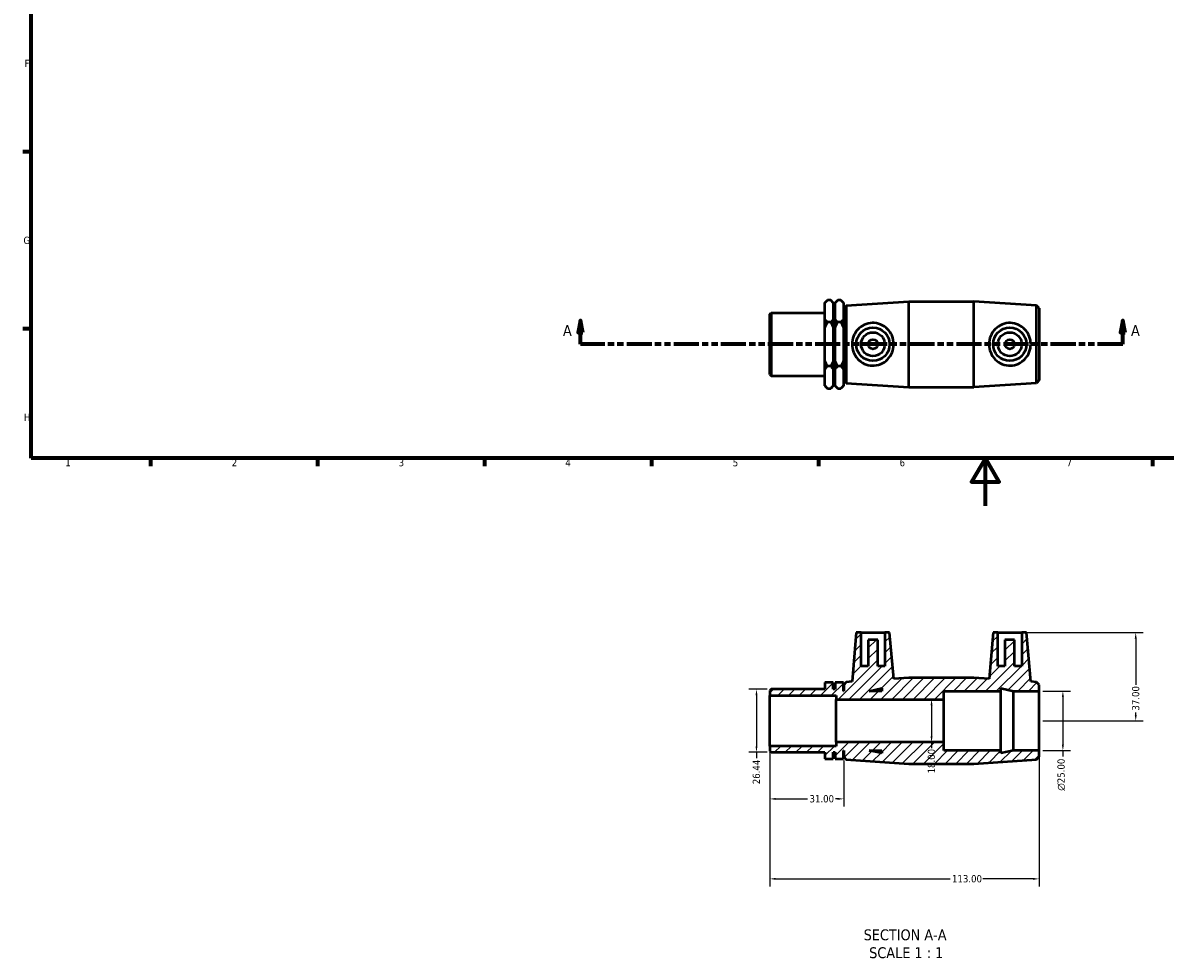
# Model space of a CAD drawing. Header units: millimetres. Extents: x -12 to 905, y -189 to 594.
# Tile 1 of 3: x 17 to 496, y -189 to 203. Entities that reach past the tile are written whole.
import ezdxf

# ---------------------------------------------------------------- set-up
doc = ezdxf.new("R2010")
doc.units = ezdxf.units.MM
doc.linetypes.add('DOUBLE_DASH_CHAIN', pattern=[1.2403, 0.6614, -0.0827, 0.1654, -0.0827, 0.1654, -0.0827])
for name, color, linetype, lineweight in [('Border (ANSI)', 7, 'Continuous', 70), ('Dimension (ANSI)', 7, 'Continuous', 25), ('Hatch (ANSI)', 7, 'Continuous', 18), ('Section Line (ANSI)', 7, 'DOUBLE_DASH_CHAIN', 70), ('Symbol (ANSI)', 7, 'Continuous', 25), ('Visible (ANSI)', 7, 'Continuous', 50)]:
    doc.layers.add(name, color=color, linetype=linetype, lineweight=lineweight)
doc.styles.add('Label Text (ANSI)', font='tahoma.ttf')
doc.styles.add('Note Text (ANSI)', font='tahoma.ttf')
doc.dimstyles.new('Default - mm (ANSI)', dxfattribs={"dimtxt": 3.048, "dimasz": 2.5, "dimexe": 3.175, "dimexo": 1.6002, "dimgap": 0.8, "dimtad": 0, "dimtoh": 1, "dimrnd": 1e-08, "dimzin": 4, "dimdsep": 46, "dimtxsty": 'Note Text (ANSI)', "dimcen": 0.09, "dimdle": 10, "dimclrd": 256, "dimclre": 256, "dimclrt": 256, "dimadec": 1, "dimazin": 1, "dimtfac": 1, "dimtofl": 0, "dimtmove": 0, "dimatfit": 3, "dimfxl": 1, "dimtolj": 1, "dimtzin": 4, "dimlwd": -1, "dimlwe": -1, "dimarcsym": 0})

# ---------------------------------------------------------------- blocks, each defined once
blk = doc.blocks.new('Borders Default Border')
at = {"layer": 'Border (ANSI)'}
for p, q in [((20, 148.5), (16.55, 148.5)), ((20, 74.25), (16.55, 74.25)), ((70.08, 20), (70.08, 16.55)), ((140.17, 20), (140.17, 16.55)), ((210.25, 20), (210.25, 16.55)), ((280.33, 20), (280.33, 16.55)), ((350.42, 20), (350.42, 16.55)), ((490.58, 20), (490.58, 16.55))]:
    blk.add_line(p, q, dxfattribs=at)
at = {"layer": 'Border (ANSI)', "flags": 128}
for points in [[(20, 20), (20, 574), (821, 574), (821, 20), (20, 20)], [(420.5, 0), (420.5, 20), (414.73, 10), (426.27, 10), (420.5, 20)]]:
    blk.add_lwpolyline(points, dxfattribs=at)
at = {"layer": 'Border (ANSI)', "char_height": 3.05, "attachment_point": 7, "style": 'Note Text (ANSI)'}
for s, insert in [('F', (17.29, 184.1)), ('G', (16.81, 109.79)), ('H', (16.97, 35.6)), ('1', (34.35, 16.55)), ('2', (104.2, 16.55)), ('3', (174.26, 16.49)), ('4', (244.23, 16.55)), ('5', (314.48, 16.49)), ('6', (384.49, 16.49)), ('7', (454.6, 16.55))]:
    blk.add_mtext(s, dxfattribs=dict(at, insert=insert))
blk = doc.blocks.new('2dTransSection0')
at = {"layer": 'Section Line (ANSI)', "linetype": 'Continuous'}
for p, q in [((250.58, 77.76), (249.58, 72.76)), ((250.58, 72.76), (250.58, 77.76)), ((251.58, 72.76), (250.58, 77.76)), ((478.16, 77.76), (477.16, 72.76)), ((478.16, 72.76), (478.16, 77.76)), ((479.16, 72.76), (478.16, 77.76)), ((249.58, 72.76), (251.58, 72.76)), ((250.58, 67.76), (250.58, 72.76)), ((477.16, 72.76), (479.16, 72.76)), ((478.16, 67.76), (478.16, 72.76)), ((260.74, 67.76), (250.58, 67.76)), ((478.16, 67.76), (467.99, 67.76))]:
    blk.add_line(p, q, dxfattribs=at)
at = {"layer": 'Section Line (ANSI)', "linetype": 'DOUBLE_DASH_CHAIN', "ltscale": 15.935683}
blk.add_line((478.16, 67.76), (250.58, 67.76), dxfattribs=at)
at = {"layer": 'Section Line (ANSI)', "linetype": 'Continuous', "flags": 128}
for points in [[(251.58, 72.76), (250.58, 77.76), (249.58, 72.76), (251.58, 72.76)], [(479.16, 72.76), (478.16, 77.76), (477.16, 72.76), (479.16, 72.76)]]:
    blk.add_lwpolyline(points, dxfattribs=at)
at = {"layer": 'Section Line (ANSI)'}
for points in [[(251.58, 72.76), (250.58, 77.76), (249.58, 72.76), (251.58, 72.76)], [(479.16, 72.76), (478.16, 77.76), (477.16, 72.76), (479.16, 72.76)]]:
    blk.add_solid(points, dxfattribs=at)
at = {"layer": 'Section Line (ANSI)', "char_height": 4.57, "attachment_point": 7, "style": 'Label Text (ANSI)'}
for insert in [(243.22, 71.26), (481.63, 71.26)]:
    blk.add_mtext('A', dxfattribs=dict(at, insert=insert))
blk = doc.blocks.new('*D7')
at = {"layer": 'Defpoints', "color": 0, "transparency": 16777216}
for p in [(443.03, -77.8), (443.03, -102.8), (453.03, -102.8)]:
    blk.add_point(p, dxfattribs=at)
at = {"layer": 'Dimension (ANSI)', "transparency": 16777216}
for p, q in [((444.63, -77.8), (456.21, -77.8)), ((453.03, -80.3), (453.03, -100.3)), ((444.63, -102.8), (456.21, -102.8)), ((453.03, -102.8), (453.03, -105.3))]:
    blk.add_line(p, q, dxfattribs=at)
for points in [[(452.61, -80.3), (453.45, -80.3), (453.03, -77.8)], [(452.61, -100.3), (453.45, -100.3), (453.03, -102.8)]]:
    blk.add_solid(points, dxfattribs=at)
at = {"layer": 'Dimension (ANSI)', "transparency": 16777216, "insert": (450.74, -119.65), "char_height": 3.048, "attachment_point": 1, "rotation": 90, "style": 'Note Text (ANSI)'}
blk.add_mtext('\\A1;\\fAIGDT|b0|i0;\\H3.0480;\\ln\\fTahoma|b0|i0;\\H3.0480;25.00', dxfattribs=at)
blk = doc.blocks.new('*D8')
at = {"layer": 'Defpoints', "color": 0, "transparency": 16777216}
for p in [(435.73, -53.3), (443.03, -90.3), (483.6, -90.3)]:
    blk.add_point(p, dxfattribs=at)
at = {"layer": 'Dimension (ANSI)', "transparency": 16777216}
for p, q in [((437.33, -53.3), (486.78, -53.3)), ((483.6, -55.8), (483.6, -75.16)), ((444.63, -90.3), (486.78, -90.3)), ((483.6, -87.8), (483.6, -86.82))]:
    blk.add_line(p, q, dxfattribs=at)
for points in [[(483.19, -55.8), (484.02, -55.8), (483.6, -53.3)], [(483.19, -87.8), (484.02, -87.8), (483.6, -90.3)]]:
    blk.add_solid(points, dxfattribs=at)
at = {"layer": 'Dimension (ANSI)', "transparency": 16777216, "insert": (482.02, -86.02), "char_height": 3.048, "attachment_point": 1, "rotation": 90, "style": 'Note Text (ANSI)'}
blk.add_mtext('\\A1;37.00', dxfattribs=at)
blk = doc.blocks.new('*D9')
at = {"layer": 'Defpoints', "color": 0, "transparency": 16777216}
for p in [(330.56, -77.08), (324.44, -103.52), (330.56, -103.52)]:
    blk.add_point(p, dxfattribs=at)
at = {"layer": 'Dimension (ANSI)', "transparency": 16777216}
for p, q in [((328.96, -77.08), (321.26, -77.08)), ((324.44, -79.58), (324.44, -101.02)), ((328.96, -103.52), (321.26, -103.52)), ((324.44, -103.52), (324.44, -106.02))]:
    blk.add_line(p, q, dxfattribs=at)
for points in [[(324.02, -79.58), (324.85, -79.58), (324.44, -77.08)], [(324.02, -101.02), (324.85, -101.02), (324.44, -103.52)]]:
    blk.add_solid(points, dxfattribs=at)
at = {"layer": 'Dimension (ANSI)', "transparency": 16777216, "insert": (322.85, -116.92), "char_height": 3.048, "attachment_point": 1, "rotation": 90, "style": 'Note Text (ANSI)'}
blk.add_mtext('\\A1;26.44', dxfattribs=at)
blk = doc.blocks.new('*D10')
at = {"layer": 'Defpoints', "color": 0, "transparency": 16777216}
for p in [(330.03, -100.88), (361.03, -105.42), (361.03, -123.08)]:
    blk.add_point(p, dxfattribs=at)
at = {"layer": 'Dimension (ANSI)', "transparency": 16777216}
for p, q in [((330.03, -102.48), (330.03, -126.25)), ((361.03, -107.02), (361.03, -126.25)), ((332.53, -123.08), (345.89, -123.08)), ((358.53, -123.08), (357.55, -123.08))]:
    blk.add_line(p, q, dxfattribs=at)
for points in [[(332.53, -122.66), (332.53, -123.49), (330.03, -123.08)], [(358.53, -122.66), (358.53, -123.49), (361.03, -123.08)]]:
    blk.add_solid(points, dxfattribs=at)
at = {"layer": 'Dimension (ANSI)', "transparency": 16777216, "insert": (346.69, -121.49), "char_height": 3.048, "attachment_point": 1, "style": 'Note Text (ANSI)'}
blk.add_mtext('\\A1;31.00', dxfattribs=at)
blk = doc.blocks.new('*D11')
at = {"layer": 'Defpoints', "color": 0, "transparency": 16777216}
for p in [(330.03, -100.88), (443.03, -102.8), (443.03, -156.65)]:
    blk.add_point(p, dxfattribs=at)
at = {"layer": 'Dimension (ANSI)', "transparency": 16777216}
for p, q in [((330.03, -102.48), (330.03, -159.82)), ((443.03, -104.4), (443.03, -159.82)), ((332.53, -156.65), (405.69, -156.65)), ((440.53, -156.65), (419.37, -156.65))]:
    blk.add_line(p, q, dxfattribs=at)
for points in [[(332.53, -156.23), (332.53, -157.06), (330.03, -156.65)], [(440.53, -156.23), (440.53, -157.06), (443.03, -156.65)]]:
    blk.add_solid(points, dxfattribs=at)
at = {"layer": 'Dimension (ANSI)', "transparency": 16777216, "insert": (406.49, -155.06), "char_height": 3.048, "attachment_point": 1, "style": 'Note Text (ANSI)'}
blk.add_mtext('\\A1;113.00', dxfattribs=at)
blk = doc.blocks.new('*D12')
at = {"layer": 'Defpoints', "color": 0, "transparency": 16777216}
for p in [(397.91, -81.3), (397.91, -99.3), (397.91, -99.3)]:
    blk.add_point(p, dxfattribs=at)
at = {"layer": 'Dimension (ANSI)', "transparency": 16777216}
for p, q in [((397.91, -83.8), (397.91, -96.8)), ((397.91, -99.3), (397.91, -101.8))]:
    blk.add_line(p, q, dxfattribs=at)
for points in [[(397.49, -83.8), (398.33, -83.8), (397.91, -81.3)], [(397.49, -96.8), (398.33, -96.8), (397.91, -99.3)]]:
    blk.add_solid(points, dxfattribs=at)
at = {"layer": 'Dimension (ANSI)', "transparency": 16777216, "insert": (396.32, -112.39), "char_height": 3.048, "attachment_point": 1, "rotation": 90, "style": 'Note Text (ANSI)'}
blk.add_mtext('\\A1;18.00', dxfattribs=at)

msp = doc.modelspace()

# ---------------------------------------------------------------- hatches: boundary and pattern name
at = {"layer": 'Hatch (ANSI)'}
h = msp.add_hatch(dxfattribs=at)
h.set_pattern_fill('ANSI31', color=256, scale=25.4, style=0)
h.set_pattern_definition([(45, (0, 0), (-2.245064, 2.245064), [])])
h.paths.add_polyline_path([(403.031, -99.299), (357.931, -99.299), (357.931, -100.876), (330.031, -100.876), (330.031, -102.991), (330.56, -103.52), (353.181, -103.52), (353.181, -106.328), (356.669, -106.328), (356.669, -103.52), (357.444, -103.52), (357.444, -106.328), (360.931, -106.328), (360.931, -102.799), (361.031, -102.799), (361.031, -105.419), (362.109, -106.57), (388.365, -108.299), (415.698, -108.299), (441.954, -106.57), (443.031, -105.419), (443.031, -102.799), (432.365, -102.799), (427.031, -103.933), (427.031, -102.799), (403.031, -102.799)])
h.paths.add_polyline_path([(377.031, -103.933), (371.698, -102.799), (377.031, -102.799)], flags=0)
h.paths.add_polyline_path([(378.331, -53.299), (378.331, -67.299), (375.331, -67.299), (375.331, -56.299), (371.331, -56.299), (371.331, -67.299), (368.331, -67.299), (368.331, -53.299), (366.331, -53.299), (364.532, -73.869), (362.109, -74.028), (361.031, -75.179), (361.031, -77.799), (360.931, -77.799), (360.931, -74.27), (357.444, -74.27), (357.444, -77.079), (356.669, -77.079), (356.669, -74.27), (353.181, -74.27), (353.181, -77.079), (330.56, -77.079), (330.031, -77.608), (330.031, -79.723), (357.931, -79.723), (357.931, -81.299), (403.031, -81.299), (403.031, -77.799), (427.031, -77.799), (427.031, -76.666), (432.365, -77.799), (443.031, -77.799), (443.031, -75.179), (441.954, -74.028), (439.531, -73.869), (437.731, -53.299), (435.731, -53.299), (435.731, -67.299), (432.731, -67.299), (432.731, -56.299), (428.731, -56.299), (428.731, -67.299), (425.731, -67.299), (425.731, -53.299), (423.731, -53.299), (422.032, -72.717), (415.698, -72.299), (388.365, -72.299), (382.03, -72.717), (380.331, -53.299)])
h.paths.add_polyline_path([(371.698, -77.799), (377.031, -76.666), (377.031, -77.799)], flags=0)

# ---------------------------------------------------------------- linework, layer by layer
at = {"layer": 'Visible (ANSI)'}
for p, q in [((353.181, 85.186), (354.261, 86.266)), ((353.181, 85.061), (353.181, 85.186)), ((353.181, 78.217), (353.181, 85.061)), ((355.589, 86.266), (354.261, 86.266)), ((356.669, 85.186), (355.589, 86.266)), ((356.669, 85.186), (356.669, 85.061)), ((356.669, 85.061), (356.669, 78.217)), ((357.444, 85.186), (358.524, 86.266)), ((357.444, 85.061), (357.444, 85.186)), ((357.444, 78.217), (357.444, 85.061)), ((359.851, 86.266), (358.524, 86.266)), ((360.931, 85.186), (359.851, 86.266)), ((360.931, 85.186), (360.931, 85.061)), ((360.931, 85.061), (360.931, 78.217)), ((361.031, 82.877), (362.109, 84.028)), ((361.031, 52.637), (361.031, 82.877)), ((362.109, 84.028), (388.365, 85.757)), ((362.109, 84.028), (362.109, 51.487)), ((388.365, 49.757), (388.365, 85.757)), ((388.365, 85.757), (415.698, 85.757)), ((415.698, 49.757), (415.698, 85.757)), ((441.954, 84.028), (415.698, 85.757)), ((441.954, 51.487), (441.954, 84.028)), ((443.031, 82.877), (441.954, 84.028)), ((443.031, 82.877), (443.031, 52.637)), ((330.031, 80.449), (330.56, 80.978)), ((330.031, 55.066), (330.031, 80.449)), ((330.56, 80.978), (330.56, 54.537)), ((330.56, 80.978), (353.181, 80.978)), ((353.181, 74.601), (353.181, 78.217)), ((355.589, 77.012), (354.261, 77.012)), ((356.669, 80.978), (357.444, 80.978)), ((356.669, 78.217), (356.669, 74.601)), ((357.444, 74.601), (357.444, 78.217)), ((359.851, 77.012), (358.524, 77.012)), ((360.931, 80.257), (361.031, 80.257)), ((360.931, 78.217), (360.931, 74.601)), ((353.181, 60.914), (353.181, 74.601)), ((356.669, 74.601), (356.669, 60.914)), ((357.444, 60.914), (357.444, 74.601)), ((360.931, 74.601), (360.931, 60.914)), ((353.181, 57.298), (353.181, 60.914)), ((355.589, 58.503), (354.261, 58.503)), ((356.669, 60.914), (356.669, 57.298)), ((357.444, 57.298), (357.444, 60.914)), ((359.851, 58.503), (358.524, 58.503)), ((360.931, 60.914), (360.931, 57.298)), ((330.031, 55.066), (330.56, 54.537)), ((330.56, 54.537), (353.181, 54.537)), ((353.181, 50.454), (353.181, 57.298)), ((356.669, 57.298), (356.669, 50.454)), ((356.669, 54.537), (357.444, 54.537)), ((357.444, 50.454), (357.444, 57.298)), ((360.931, 57.298), (360.931, 50.454)), ((360.931, 55.257), (361.031, 55.257)), ((353.181, 50.329), (353.181, 50.454)), ((353.181, 50.329), (354.261, 49.249)), ((354.261, 49.249), (355.589, 49.249)), ((356.669, 50.329), (355.589, 49.249)), ((356.669, 50.454), (356.669, 50.329)), ((357.444, 50.329), (357.444, 50.454)), ((357.444, 50.329), (358.524, 49.249)), ((358.524, 49.249), (359.851, 49.249)), ((360.931, 50.329), (359.851, 49.249)), ((360.931, 50.454), (360.931, 50.329)), ((361.031, 52.637), (362.109, 51.487)), ((362.109, 51.487), (388.365, 49.757)), ((388.365, 49.757), (415.698, 49.757)), ((441.954, 51.487), (415.698, 49.757)), ((443.031, 52.637), (441.954, 51.487)), ((366.331, -53.299), (364.532, -73.869)), ((368.331, -53.299), (366.331, -53.299)), ((368.331, -67.299), (368.331, -53.299)), ((368.331, -53.299), (378.331, -53.299)), ((375.331, -56.299), (371.331, -56.299)), ((371.331, -56.299), (371.331, -67.299)), ((375.331, -67.299), (375.331, -56.299)), ((378.331, -53.299), (378.331, -67.299)), ((380.331, -53.299), (378.331, -53.299)), ((382.03, -72.717), (380.331, -53.299)), ((423.731, -53.299), (422.032, -72.717)), ((425.731, -53.299), (423.731, -53.299)), ((425.731, -67.299), (425.731, -53.299)), ((425.731, -53.299), (435.731, -53.299)), ((432.731, -56.299), (428.731, -56.299)), ((428.731, -56.299), (428.731, -67.299)), ((432.731, -67.299), (432.731, -56.299)), ((437.731, -53.299), (435.731, -53.299)), ((435.731, -53.299), (435.731, -67.299)), ((439.531, -73.869), (437.731, -53.299)), ((371.331, -67.299), (368.331, -67.299)), ((378.331, -67.299), (375.331, -67.299)), ((428.731, -67.299), (425.731, -67.299)), ((435.731, -67.299), (432.731, -67.299)), ((356.669, -74.27), (353.181, -74.27)), ((353.181, -74.27), (353.181, -77.079)), ((356.669, -77.079), (356.669, -74.27)), ((360.931, -74.27), (357.444, -74.27)), ((357.444, -74.27), (357.444, -77.079)), ((360.931, -77.799), (360.931, -74.27)), ((362.109, -74.028), (361.031, -75.179)), ((361.031, -75.179), (361.031, -77.799)), ((364.532, -73.869), (362.109, -74.028)), ((371.698, -77.799), (377.031, -76.666)), ((377.031, -76.666), (377.031, -77.799)), ((388.365, -72.299), (382.03, -72.717)), ((415.698, -72.299), (388.365, -72.299)), ((422.032, -72.717), (415.698, -72.299)), ((427.031, -77.799), (427.031, -76.666)), ((427.031, -76.666), (432.365, -77.799)), ((441.954, -74.028), (439.531, -73.869)), ((443.031, -75.179), (441.954, -74.028)), ((443.031, -77.799), (443.031, -75.179)), ((330.56, -77.079), (330.031, -77.608)), ((330.031, -77.608), (330.031, -79.723)), ((330.031, -79.723), (357.931, -79.723)), ((330.031, -100.876), (330.031, -79.723)), ((353.181, -77.079), (330.56, -77.079)), ((357.444, -77.079), (356.669, -77.079)), ((357.931, -79.723), (357.931, -81.299)), ((357.931, -81.299), (403.031, -81.299)), ((357.931, -99.299), (357.931, -81.299)), ((361.031, -77.799), (360.931, -77.799)), ((377.031, -77.799), (371.698, -77.799)), ((403.031, -81.299), (403.031, -77.799)), ((403.031, -77.799), (427.031, -77.799)), ((403.031, -99.299), (403.031, -81.299)), ((427.031, -102.799), (427.031, -77.799)), ((432.365, -77.799), (443.031, -77.799)), ((432.365, -102.799), (432.365, -77.799)), ((443.031, -102.799), (443.031, -77.799)), ((403.031, -99.299), (357.931, -99.299)), ((357.931, -99.299), (357.931, -100.876)), ((403.031, -102.799), (403.031, -99.299)), ((357.931, -100.876), (330.031, -100.876)), ((330.031, -100.876), (330.031, -102.991)), ((330.031, -102.991), (330.56, -103.52)), ((330.56, -103.52), (353.181, -103.52)), ((353.181, -103.52), (353.181, -106.328)), ((356.669, -106.328), (356.669, -103.52)), ((356.669, -103.52), (357.444, -103.52)), ((357.444, -103.52), (357.444, -106.328)), ((360.931, -106.328), (360.931, -102.799)), ((360.931, -102.799), (361.031, -102.799)), ((361.031, -102.799), (361.031, -105.419)), ((361.031, -105.419), (362.109, -106.57)), ((377.031, -103.933), (371.698, -102.799)), ((371.698, -102.799), (377.031, -102.799)), ((377.031, -102.799), (377.031, -103.933)), ((427.031, -102.799), (403.031, -102.799)), ((432.365, -102.799), (427.031, -103.933)), ((427.031, -103.933), (427.031, -102.799)), ((443.031, -102.799), (432.365, -102.799)), ((441.954, -106.57), (443.031, -105.419)), ((443.031, -105.419), (443.031, -102.799)), ((353.181, -106.328), (356.669, -106.328)), ((357.444, -106.328), (360.931, -106.328)), ((362.109, -106.57), (388.365, -108.299)), ((388.365, -108.299), (415.698, -108.299)), ((415.698, -108.299), (441.954, -106.57))]:
    msp.add_line(p, q, dxfattribs=at)
for centre, radius in [((373.331, 67.757), 7), ((373.331, 67.757), 5), ((430.731, 67.757), 7), ((430.731, 67.757), 5), ((373.331, 67.757), 2), ((430.731, 67.757), 2)]:
    msp.add_circle(centre, radius, dxfattribs=at)
for points, weights in [([(353.181, 85.061), (353.64, 85.645), (354.261, 86.266)], [1, 1.0022581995, 1]), ([(355.589, 86.266), (356.21, 85.645), (356.669, 85.061)], [1, 1.00225819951, 1]), ([(357.444, 85.061), (357.903, 85.645), (358.524, 86.266)], [1, 1.0022581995, 1]), ([(359.851, 86.266), (360.472, 85.645), (360.931, 85.061)], [1, 1.0022581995, 1]), ([(354.261, 77.012), (353.64, 77.633), (353.181, 78.217)], [1, 1.0022581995, 1]), ([(353.181, 74.601), (353.64, 75.77), (354.261, 77.012)], [1, 1.0022581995, 1]), ([(356.669, 78.217), (356.21, 77.633), (355.589, 77.012)], [1, 1.0022581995, 1]), ([(355.589, 77.012), (356.21, 75.77), (356.669, 74.601)], [1, 1.0022581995, 1]), ([(358.524, 77.012), (357.903, 77.633), (357.444, 78.217)], [1, 1.00225819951, 1]), ([(357.444, 74.601), (357.903, 75.77), (358.524, 77.012)], [1, 1.00225819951, 1]), ([(360.931, 78.217), (360.472, 77.633), (359.851, 77.012)], [1, 1.0022581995, 1]), ([(359.851, 77.012), (360.472, 75.77), (360.931, 74.601)], [1, 1.0022581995, 1]), ([(354.261, 58.503), (353.64, 59.745), (353.181, 60.914)], [1, 1.0022581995, 1]), ([(353.181, 57.298), (353.64, 57.882), (354.261, 58.503)], [1, 1.0022581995, 1]), ([(356.669, 60.914), (356.21, 59.745), (355.589, 58.503)], [1, 1.0022581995, 1]), ([(355.589, 58.503), (356.21, 57.882), (356.669, 57.298)], [1, 1.00225819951, 1]), ([(358.524, 58.503), (357.903, 59.745), (357.444, 60.914)], [1, 1.00225819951, 1]), ([(357.444, 57.298), (357.903, 57.882), (358.524, 58.503)], [1, 1.00225819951, 1]), ([(360.931, 60.914), (360.472, 59.745), (359.851, 58.503)], [1, 1.0022581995, 1]), ([(359.851, 58.503), (360.472, 57.882), (360.931, 57.298)], [1, 1.0022581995, 1]), ([(354.261, 49.249), (353.64, 49.87), (353.181, 50.454)], [1, 1.0022581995, 1]), ([(356.669, 50.454), (356.21, 49.87), (355.589, 49.249)], [1, 1.0022581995, 1]), ([(358.524, 49.249), (357.903, 49.87), (357.444, 50.454)], [1, 1.00225819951, 1]), ([(360.931, 50.454), (360.472, 49.87), (359.851, 49.249)], [1, 1.0022581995, 1])]:
    msp.add_rational_spline(points, weights, degree=2, dxfattribs=at)
for points, knots in [([(372.976, 58.79), (371.874, 58.828), (370.721, 59.096), (368.635, 60.064), (367.701, 60.763), (366.234, 62.332), (365.596, 63.316), (364.744, 65.474), (364.532, 66.649), (364.532, 68.866), (364.744, 70.041), (365.596, 72.199), (366.234, 73.183), (367.701, 74.752), (368.635, 75.451), (370.721, 76.419), (371.874, 76.687), (374.166, 76.767), (375.403, 76.546), (377.642, 75.625), (378.648, 74.924), (380.211, 73.333), (380.888, 72.338), (381.798, 70.129), (382.03, 68.913), (382.03, 66.602), (381.798, 65.386), (380.888, 63.177), (380.211, 62.182), (378.648, 60.59), (377.642, 59.89), (375.403, 58.969), (374.166, 58.748), (372.976, 58.79)], [0, 0, 0, 0, 0.3311674, 0.3311674, 0.6623348, 0.6623348, 0.9947857, 0.9947857, 1.3272367, 1.3272367, 1.6596876, 1.6596876, 1.9921385, 1.9921385, 2.3233059, 2.3233059, 2.6544733, 2.6544733, 3.0125123, 3.0125123, 3.3705512, 3.3705512, 3.7171123, 3.7171123, 4.0636734, 4.0636734, 4.4102345, 4.4102345, 4.7567956, 4.7567956, 5.1148346, 5.1148346, 5.4728735, 5.4728735, 5.4728735, 5.4728735]), ([(431.087, 58.79), (429.896, 58.748), (428.66, 58.969), (426.421, 59.89), (425.414, 60.59), (423.851, 62.182), (423.175, 63.177), (422.265, 65.386), (422.032, 66.602), (422.032, 68.913), (422.265, 70.129), (423.175, 72.338), (423.851, 73.333), (425.414, 74.924), (426.421, 75.625), (428.66, 76.546), (429.896, 76.767), (432.188, 76.687), (433.342, 76.419), (435.427, 75.451), (436.361, 74.752), (437.828, 73.183), (438.466, 72.199), (439.318, 70.041), (439.531, 68.866), (439.531, 66.649), (439.318, 65.474), (438.466, 63.316), (437.828, 62.332), (436.361, 60.763), (435.427, 60.064), (433.342, 59.096), (432.188, 58.828), (431.087, 58.79)], [0, 0, 0, 0, 0.358039, 0.358039, 0.7160779, 0.7160779, 1.062639, 1.062639, 1.4092001, 1.4092001, 1.7557612, 1.7557612, 2.1023223, 2.1023223, 2.4603613, 2.4603613, 2.8184002, 2.8184002, 3.1495676, 3.1495676, 3.480735, 3.480735, 3.8131859, 3.8131859, 4.1456369, 4.1456369, 4.4780878, 4.4780878, 4.8105387, 4.8105387, 5.1417061, 5.1417061, 5.4728735, 5.4728735, 5.4728735, 5.4728735])]:
    msp.add_open_spline(points, degree=3, knots=knots, dxfattribs=at)

# ---------------------------------------------------------------- block references
msp.add_blockref('Borders Default Border', (0, 0))
at = {"layer": 'Section Line (ANSI)'}
msp.add_blockref('2dTransSection0', (0, 0), dxfattribs=at)

# ---------------------------------------------------------------- texts
at = {"layer": 'Symbol (ANSI)', "char_height": 4.572, "attachment_point": 7, "style": 'Label Text (ANSI)'}
for s, insert in [('SECTION A-A', (369.412, -182.5)), ('SCALE 1 : 1', (371.731, -190.013))]:
    msp.add_mtext(s, dxfattribs=dict(at, insert=insert))

# ---------------------------------------------------------------- dimensions: what is measured, and where the dimension line sits
at = {"layer": 'Dimension (ANSI)'}
for base, p1, p2, angle, override, picture, middle in [((483.605, -90.299), (435.731, -53.299), (443.031, -90.299), 90, {"dimtoh": 0, "dimdec": 2, "dimtp": 0, "dimtm": 0, "dimtdec": 2, "dimatfit": 1}, '*D8', (483.605, -80.99)), ((324.436, -103.52), (330.56, -77.079), (330.56, -103.52), 90, {"dimtoh": 0, "dimdec": 2, "dimtp": 0, "dimtm": 0, "dimtdec": 2, "dimatfit": 2}, '*D9', (324.436, -111.868)), ((397.909, -99.299), (397.909, -81.299), (397.909, -99.299), 270, {"dimtoh": 0, "dimdec": 2, "dimse1": 1, "dimse2": 1, "dimtp": 0, "dimtm": 0, "dimtdec": 2, "dimatfit": 2}, '*D12', (397.909, -107.495)), ((361.031, -123.077), (330.031, -100.876), (361.031, -105.419), 180, {"dimtoh": 0, "dimdec": 2, "dimtp": 0, "dimtm": 0, "dimtdec": 2, "dimatfit": 1}, '*D10', (351.722, -123.077)), ((443.031, -156.646), (330.031, -100.876), (443.031, -102.799), 180, {"dimtoh": 0, "dimdec": 2, "dimtp": 0, "dimtm": 0, "dimtdec": 2, "dimatfit": 1}, '*D11', (412.531, -156.646))]:
    dim = msp.add_linear_dim(base=base, p1=p1, p2=p2, angle=angle, dimstyle='Default - mm (ANSI)', override=override, dxfattribs=at)
    dim.commit()
    dim.dimension.update_dxf_attribs({"geometry": picture, "text_midpoint": middle, "dimtype": 160})
dim = msp.add_linear_dim(base=(453.031, -102.799), p1=(443.031, -77.799), p2=(443.031, -102.799), angle=90, text='\\fAIGDT|b0|i0;\\H3.0480;\\ln\\fTahoma|b0|i0;\\H3.0480;<>', dimstyle='Default - mm (ANSI)', override={"dimtoh": 0, "dimdec": 2, "dimtp": 0, "dimtm": 0, "dimtdec": 2, "dimatfit": 2}, dxfattribs=at)
dim.commit()
dim.dimension.update_dxf_attribs({"geometry": '*D7', "text_midpoint": (453.031, -112.872), "dimtype": 160})

doc.saveas('drawing.dxf')
